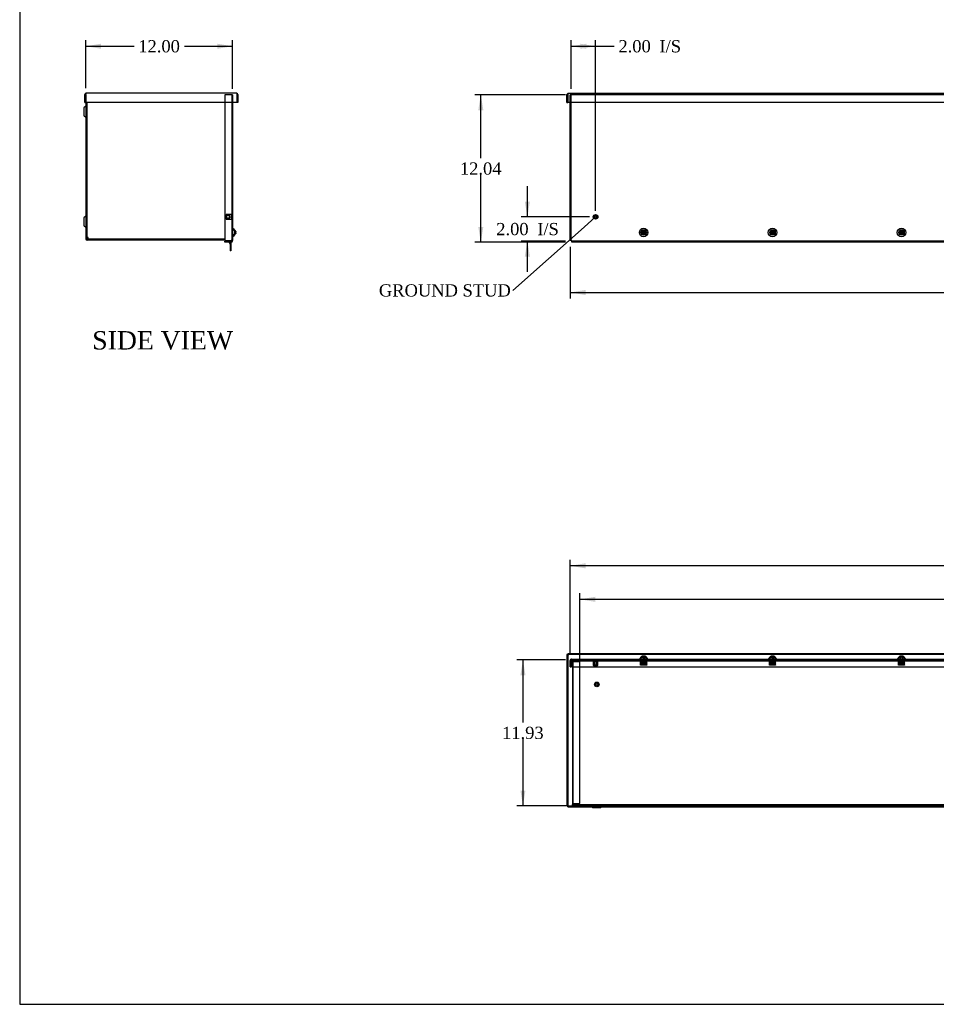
# Model space of a CAD drawing. Header units: inches. Extents: x 1 to 240, y -1 to 159.
# Tile 1 of 12: x 1 to 76, y 0 to 81. Entities that reach past the tile are written whole.
import ezdxf
from ezdxf import colors
from ezdxf.entities.mleader import LeaderData, LeaderLine
from ezdxf.enums import TextEntityAlignment as Align
from ezdxf.lldxf.tags import DXFTag
from ezdxf.math import Vec2, Vec3

# ---------------------------------------------------------------- set-up
doc = ezdxf.new("R2010")
doc.units = ezdxf.units.IN
doc.header["$MEASUREMENT"] = 0
for name, color, linetype in [('COM55240', 7, 'Continuous'), ('COM70472-36', 7, 'Continuous'), ('COM70473-36', 7, 'Continuous'), ('COM70474-5', 7, 'Continuous'), ('COM70985-8', 7, 'Continuous'), ('Default', 7, 'Continuous'), ('NTS16522', 7, 'Continuous'), ('RNG17670', 7, 'Continuous'), ('SCS19475', 7, 'Continuous'), ('STD26152', 7, 'Continuous')]:
    doc.layers.add(name, color=color, linetype=linetype)
doc.styles.add('SEACAD_Times_New_Roman', font='times.ttf')
tags = doc.linetypes.add('HIDDEN2', pattern=[0.1875, 0.125, -0.0625]).pattern_tags.tags
tags[6:7] = [DXFTag(74, 4), DXFTag(75, 0), DXFTag(340, '0'), DXFTag(46, 0.0), DXFTag(50, 0.0), DXFTag(44, 0.0), DXFTag(45, 0.0)]
tags[4:5] = [DXFTag(74, 4), DXFTag(75, 0), DXFTag(340, '0'), DXFTag(46, 0.0), DXFTag(50, 0.0), DXFTag(44, 0.0), DXFTag(45, 0.0)]
doc.dimstyles.new('HAMMOND_(STH_-_240x160)', dxfattribs={"dimtxt": 1, "dimasz": 1.25, "dimexe": 0.5, "dimexo": 0.5, "dimgap": 0.25, "dimtad": 0, "dimtih": 1, "dimtoh": 1, "dimzin": 0, "dimdsep": 46, "dimtxsty": 'SEACAD_Times_New_Roman', "dimblk1": '_SE_FILLED', "dimblk2": '_SE_FILLED', "dimsah": 1, "dimcen": 0.5, "dimadec": 0, "dimazin": 0, "dimtfac": 0.8, "dimtofl": 0, "dimtmove": 1, "dimatfit": 3, "dimfxl": 1, "dimtolj": 1, "dimtzin": 0, "dimarcsym": 0})

# ---------------------------------------------------------------- blocks, each defined once
blk = doc.blocks.new('_SE_FILLED')
at = {"color": 0}
blk.add_line((0, 0), (-1, 0), dxfattribs=at)
blk.add_solid([(0, 0), (-1, -0.1665), (-1, 0.1665), (0, 0)], dxfattribs=at)
blk = doc.blocks.new('SE2')
at = {"layer": 'COM70473-36', "color": 7, "linetype": 'HIDDEN2'}
for p, q in [((45.967, 74.139), (45.967, 74.757)), ((46.075, 74.757), (45.967, 74.757)), ((46.039, 62.842), (46.039, 74.757)), ((142.203, 74.757), (46.075, 74.757)), ((92.014, 62.789), (46.092, 62.789))]:
    blk.add_line(p, q, dxfattribs=at)
at = {"layer": 'COM70473-36', "color": 7, "linetype": 'Continuous'}
for p, q in [((45.967, 62.842), (45.967, 74.139)), ((46.075, 62.842), (45.967, 62.842)), ((46.092, 62.842), (46.075, 62.842)), ((46.092, 62.825), (46.092, 62.842)), ((46.092, 62.717), (46.092, 62.825)), ((92.014, 62.717), (46.092, 62.717))]:
    blk.add_line(p, q, dxfattribs=at)
for centre, radius in [((51.967, 63.514), 0.351), ((51.967, 63.514), 0.224), ((62.51, 63.514), 0.351), ((62.51, 63.514), 0.224), ((73.053, 63.514), 0.351), ((73.053, 63.514), 0.224)]:
    blk.add_circle(centre, radius, dxfattribs=at)
at = {"layer": 'COM70473-36', "color": 7, "linetype": 'HIDDEN2'}
for centre in [(51.967, 63.514), (62.51, 63.514), (73.053, 63.514)]:
    blk.add_circle(centre, 0.129, dxfattribs=at)
at = {"layer": 'COM70985-8', "color": 7, "linetype": 'Continuous'}
for p, q in [((45.809, 74.889), (142.468, 74.889)), ((45.701, 74.139), (45.701, 74.781)), ((45.701, 74.781), (45.773, 74.781)), ((45.701, 74.139), (45.773, 74.139)), ((45.773, 74.139), (45.773, 74.781)), ((45.774, 74.781), (45.774, 74.139)), ((142.504, 74.139), (45.774, 74.139))]:
    blk.add_line(p, q, dxfattribs=at)
for radius, start in [(0.108, 90), (0.036, 155.97754)]:
    blk.add_arc((45.809, 74.781), radius, start, 180, dxfattribs=at)
blk.add_open_spline([(45.774, 74.781), (45.777, 74.795), (45.78, 74.809), (45.786, 74.835), (45.789, 74.847), (45.794, 74.867), (45.797, 74.875), (45.803, 74.886), (45.806, 74.889), (45.809, 74.889)], degree=3, knots=[0, 0, 0, 0, 0.25, 0.25, 0.5, 0.5, 0.75, 0.75, 1, 1, 1, 1], dxfattribs=at)
at = {"layer": 'SCS19475', "color": 7, "linetype": 'Continuous'}
for p, q in [((51.982, 63.601), (51.952, 63.601)), ((51.952, 63.601), (51.952, 63.575)), ((51.982, 63.575), (51.982, 63.601)), ((62.525, 63.601), (62.495, 63.601)), ((62.495, 63.601), (62.495, 63.575)), ((62.525, 63.575), (62.525, 63.601)), ((73.068, 63.601), (73.038, 63.601)), ((73.038, 63.601), (73.038, 63.575)), ((73.068, 63.575), (73.068, 63.601)), ((51.91, 63.541), (51.809, 63.541)), ((51.809, 63.486), (51.91, 63.486)), ((51.952, 63.541), (51.91, 63.541)), ((51.91, 63.486), (51.952, 63.486)), ((51.952, 63.575), (51.952, 63.541)), ((51.952, 63.486), (51.952, 63.453)), ((51.952, 63.453), (51.952, 63.426)), ((51.952, 63.426), (51.982, 63.426)), ((51.982, 63.541), (51.982, 63.575)), ((52.024, 63.541), (51.982, 63.541)), ((51.982, 63.486), (52.024, 63.486)), ((51.982, 63.453), (51.982, 63.486)), ((51.982, 63.426), (51.982, 63.453)), ((52.125, 63.541), (52.024, 63.541)), ((52.024, 63.486), (52.125, 63.486)), ((62.453, 63.541), (62.352, 63.541)), ((62.352, 63.486), (62.453, 63.486)), ((62.495, 63.541), (62.453, 63.541)), ((62.453, 63.486), (62.495, 63.486)), ((62.495, 63.575), (62.495, 63.541)), ((62.495, 63.486), (62.495, 63.453)), ((62.495, 63.453), (62.495, 63.426)), ((62.495, 63.426), (62.525, 63.426)), ((62.525, 63.541), (62.525, 63.575)), ((62.567, 63.541), (62.525, 63.541)), ((62.525, 63.486), (62.567, 63.486)), ((62.525, 63.453), (62.525, 63.486)), ((62.525, 63.426), (62.525, 63.453)), ((62.668, 63.541), (62.567, 63.541)), ((62.567, 63.486), (62.668, 63.486)), ((72.996, 63.541), (72.895, 63.541)), ((72.895, 63.486), (72.996, 63.486)), ((73.038, 63.541), (72.996, 63.541)), ((72.996, 63.486), (73.038, 63.486)), ((73.038, 63.575), (73.038, 63.541)), ((73.038, 63.486), (73.038, 63.453)), ((73.038, 63.453), (73.038, 63.426)), ((73.038, 63.426), (73.068, 63.426)), ((73.068, 63.541), (73.068, 63.575)), ((73.11, 63.541), (73.068, 63.541)), ((73.068, 63.486), (73.11, 63.486)), ((73.068, 63.453), (73.068, 63.486)), ((73.068, 63.426), (73.068, 63.453)), ((73.211, 63.541), (73.11, 63.541)), ((73.11, 63.486), (73.211, 63.486))]:
    blk.add_line(p, q, dxfattribs=at)
for centre in [(51.967, 63.514), (62.51, 63.514), (73.053, 63.514)]:
    blk.add_circle(centre, 0.179, dxfattribs=at)
for centre, radius, start, end in [((51.967, 63.514), 0.161, 170.13595, 189.86405), ((51.967, 63.514), 0.0631, 103.74814, 154.17017), ((51.967, 63.514), 0.0631, 205.82983, 256.25186), ((51.967, 63.514), 0.0631, 25.82983, 76.25186), ((51.967, 63.514), 0.0631, 283.74814, 334.17017), ((51.967, 63.514), 0.161, 350.13595, 9.86405), ((62.51, 63.514), 0.161, 170.13595, 189.86405), ((62.51, 63.514), 0.0631, 103.74814, 154.17017), ((62.51, 63.514), 0.0631, 205.82983, 256.25186), ((62.51, 63.514), 0.0631, 25.82983, 76.25186), ((62.51, 63.514), 0.0631, 283.74814, 334.17017), ((62.51, 63.514), 0.161, 350.13595, 9.86405), ((73.053, 63.514), 0.161, 170.13595, 189.86405), ((73.053, 63.514), 0.0631, 103.74814, 154.17017), ((73.053, 63.514), 0.0631, 205.82983, 256.25186), ((73.053, 63.514), 0.0631, 25.82983, 76.25186), ((73.053, 63.514), 0.0631, 283.74814, 334.17017), ((73.053, 63.514), 0.161, 350.13595, 9.86405)]:
    blk.add_arc(centre, radius, start, end, dxfattribs=at)
at = {"layer": 'STD26152', "color": 7, "linetype": 'HIDDEN2'}
for radius in [0.188, 0.168, 0.095, 0.0781]:
    blk.add_circle((48.039, 64.789), radius, dxfattribs=at)
blk = doc.blocks.new('SE4')
at = {"layer": 'COM55240', "color": 7, "linetype": 'Continuous'}
for p, q in [((18.163, 62.842), (18.163, 62.789)), ((18.22, 62.842), (18.22, 62.789)), ((18.086, 62.717), (18.075, 62.712)), ((18.075, 62.712), (18.16, 62.53)), ((18.136, 62.717), (18.163, 62.659)), ((18.163, 62.717), (18.163, 62.081)), ((18.22, 62.081), (18.163, 62.081)), ((18.163, 62.081), (18.163, 62.018)), ((18.22, 62.018), (18.163, 62.018)), ((18.22, 62.717), (18.22, 62.081)), ((18.22, 62.081), (18.22, 62.018))]:
    blk.add_line(p, q, dxfattribs=at)
blk.add_arc((18.134, 62.518), 0.029, 0, 25, dxfattribs=at)
at = {"layer": 'COM70472-36', "color": 7, "linetype": 'Continuous'}
for p, q in [((6.364, 74.79), (6.364, 74.781)), ((6.364, 74.139), (6.364, 62.997)), ((6.436, 74.139), (6.436, 62.997)), ((6.208, 73.658), (6.208, 73.12)), ((6.355, 73.847), (6.238, 73.73)), ((6.238, 73.048), (6.355, 72.93)), ((6.208, 64.658), (6.208, 64.12)), ((6.355, 64.847), (6.238, 64.73)), ((6.238, 64.048), (6.355, 63.93)), ((17.739, 62.961), (6.472, 62.961)), ((17.739, 62.889), (6.472, 62.889))]:
    blk.add_line(p, q, dxfattribs=at)
for centre, radius, start, end in [((6.31, 73.658), 0.102, 135, 180), ((6.334, 73.869), 0.03, 315, 0), ((6.31, 73.12), 0.102, 180, 225), ((6.334, 72.909), 0.03, 0, 45), ((6.31, 64.658), 0.102, 135, 180), ((6.334, 64.869), 0.03, 315, 0), ((6.31, 64.12), 0.102, 180, 225), ((6.334, 63.909), 0.03, 0, 45), ((6.472, 62.997), 0.108, 180, 270), ((6.472, 62.997), 0.036, 180, 270)]:
    blk.add_arc(centre, radius, start, end, dxfattribs=at)
at = {"layer": 'COM70473-36', "color": 7, "linetype": 'HIDDEN2'}
for p, q in [((18.256, 74.757), (17.739, 74.757)), ((17.739, 74.757), (17.739, 74.139)), ((18.364, 74.757), (18.256, 74.757)), ((18.292, 74.757), (18.292, 62.842)), ((18.364, 74.757), (18.364, 74.139)), ((18.51, 63.642), (18.317, 63.81)), ((18.317, 63.217), (18.51, 63.385)), ((18.006, 62.789), (18.006, 62.717)), ((18.256, 62.789), (18.256, 62.717))]:
    blk.add_line(p, q, dxfattribs=at)
at = {"layer": 'COM70473-36', "color": 7, "linetype": 'Continuous'}
for p, q in [((17.739, 74.139), (17.739, 62.842)), ((18.364, 74.139), (18.364, 62.842)), ((18.51, 63.738), (18.364, 63.865)), ((18.51, 63.738), (18.51, 63.29)), ((17.739, 62.842), (18.256, 62.842)), ((18.364, 62.842), (18.256, 62.842)), ((18.292, 62.825), (18.292, 62.842)), ((18.364, 63.163), (18.51, 63.29)), ((18.364, 62.825), (18.364, 62.842)), ((18.256, 62.789), (17.739, 62.789)), ((17.739, 62.717), (17.739, 62.789)), ((18.256, 62.717), (17.739, 62.717))]:
    blk.add_line(p, q, dxfattribs=at)
at = {"layer": 'COM70473-36', "color": 7, "linetype": 'HIDDEN2'}
for centre, start, end in [((18.364, 63.865), 180, 229), ((18.364, 63.163), 131, 180)]:
    blk.add_arc(centre, 0.072, start, end, dxfattribs=at)
at = {"layer": 'COM70473-36', "color": 7, "linetype": 'Continuous'}
for radius in [0.108, 0.036]:
    blk.add_arc((18.256, 62.825), radius, 270, 0, dxfattribs=at)
at = {"layer": 'COM70474-5', "color": 7, "linetype": 'Continuous'}
for p, q in [((6.544, 63.086), (6.436, 63.086)), ((6.561, 63.086), (6.544, 63.086)), ((6.561, 63.069), (6.561, 63.086)), ((6.561, 62.961), (6.561, 63.069))]:
    blk.add_line(p, q, dxfattribs=at)
at = {"layer": 'COM70985-8', "color": 7, "linetype": 'Continuous'}
for p, q in [((18.694, 74.889), (6.4, 74.889)), ((6.292, 74.139), (6.292, 74.781)), ((6.292, 74.781), (6.364, 74.781)), ((6.292, 74.139), (6.364, 74.139)), ((6.364, 74.781), (6.364, 74.139)), ((6.364, 74.139), (6.364, 74.781)), ((18.73, 74.139), (6.364, 74.139)), ((18.802, 74.781), (18.73, 74.781)), ((18.73, 74.781), (18.73, 74.139)), ((18.73, 74.139), (18.73, 74.781)), ((18.802, 74.139), (18.73, 74.139)), ((18.802, 74.781), (18.802, 74.139))]:
    blk.add_line(p, q, dxfattribs=at)
for centre, radius, start, end in [((6.4, 74.781), 0.108, 90, 180), ((18.694, 74.781), 0.108, 0, 90), ((6.4, 74.781), 0.036, 155.97754, 180), ((18.694, 74.781), 0.036, 0, 24.02246)]:
    blk.add_arc(centre, radius, start, end, dxfattribs=at)
for points in [[(6.364, 74.781), (6.367, 74.795), (6.37, 74.809), (6.376, 74.835), (6.379, 74.847), (6.385, 74.867), (6.388, 74.875), (6.394, 74.886), (6.397, 74.889), (6.4, 74.889)], [(18.694, 74.889), (18.697, 74.889), (18.7, 74.886), (18.706, 74.875), (18.709, 74.867), (18.715, 74.847), (18.718, 74.835), (18.724, 74.809), (18.727, 74.795), (18.73, 74.781)]]:
    blk.add_open_spline(points, degree=3, knots=[0, 0, 0, 0, 0.25, 0.25, 0.5, 0.5, 0.75, 0.75, 1, 1, 1, 1], dxfattribs=at)
at = {"layer": 'SCS19475', "color": 7, "linetype": 'Continuous'}
for p, q in [((18.633, 63.601), (18.633, 63.601)), ((18.577, 63.486), (18.577, 63.541)), ((18.637, 63.541), (18.577, 63.541)), ((18.577, 63.486), (18.637, 63.486)), ((18.633, 63.426), (18.633, 63.426)), ((18.637, 63.575), (18.637, 63.541)), ((18.637, 63.486), (18.637, 63.453))]:
    blk.add_line(p, q, dxfattribs=at)
for centre, start, end in [((18.513, 63.567), 15.79255, 91.31469), ((18.513, 63.46), 268.68531, 344.21495)]:
    blk.add_arc(centre, 0.125, start, end, dxfattribs=at)
for points in [[(18.633, 63.601), (18.634, 63.597), (18.635, 63.593), (18.636, 63.584), (18.637, 63.58), (18.637, 63.575)], [(18.637, 63.453), (18.637, 63.448), (18.636, 63.444), (18.635, 63.435), (18.634, 63.431), (18.633, 63.426)]]:
    blk.add_open_spline(points, degree=3, knots=[0, 0, 0, 0, 0.5, 0.5, 1, 1, 1, 1], dxfattribs=at)
at = {"layer": 'STD26152', "color": 7, "linetype": 'HIDDEN2'}
for p, q in [((17.852, 64.976), (17.832, 64.956)), ((17.832, 64.956), (17.832, 64.621)), ((17.832, 64.884), (18.152, 64.884)), ((18.152, 64.867), (17.832, 64.867)), ((17.832, 64.711), (18.152, 64.711)), ((17.832, 64.694), (18.152, 64.694)), ((17.832, 64.621), (17.852, 64.601)), ((17.852, 64.601), (17.852, 64.976)), ((18.272, 64.976), (17.852, 64.976)), ((17.852, 64.601), (18.272, 64.601)), ((18.152, 64.884), (18.152, 64.867)), ((18.152, 64.711), (18.152, 64.867)), ((18.199, 64.789), (18.152, 64.867)), ((18.152, 64.711), (18.199, 64.789)), ((18.152, 64.694), (18.152, 64.711)), ((18.272, 64.976), (18.272, 64.601)), ((18.292, 64.956), (18.272, 64.976)), ((18.272, 64.601), (18.292, 64.621))]:
    blk.add_line(p, q, dxfattribs=at)
blk = doc.blocks.new('SE6')
at = {"layer": 'COM70472-36', "color": 7, "linetype": 'HIDDEN2'}
for p, q in [((46.139, 28.56), (46.139, 28.007)), ((46.734, 28.452), (46.734, 28.56)), ((46.734, 28.452), (46.764, 28.452)), ((46.764, 28.452), (46.764, 28.56)), ((46.764, 28.488), (91.139, 28.488)), ((51.852, 28.56), (51.852, 28.488)), ((52.082, 28.488), (52.082, 28.56)), ((62.395, 28.56), (62.395, 28.488)), ((62.625, 28.488), (62.625, 28.56)), ((72.938, 28.56), (72.938, 28.488)), ((73.168, 28.488), (73.168, 28.56)), ((142.139, 16.704), (46.139, 16.704)), ((47.731, 16.674), (47.849, 16.557)), ((48.408, 16.548), (47.87, 16.548)), ((48.014, 16.548), (48.014, 16.476)), ((48.264, 16.476), (48.264, 16.548)), ((48.429, 16.557), (48.547, 16.674))]:
    blk.add_line(p, q, dxfattribs=at)
at = {"layer": 'COM70472-36', "color": 7, "linetype": 'Continuous'}
for p, q in [((46.139, 28.007), (46.139, 16.74)), ((46.139, 16.632), (46.139, 16.74)), ((142.139, 16.632), (46.139, 16.632)), ((47.68, 16.623), (47.798, 16.506)), ((48.408, 16.476), (47.87, 16.476)), ((48.48, 16.506), (48.597, 16.623))]:
    blk.add_line(p, q, dxfattribs=at)
at = {"layer": 'COM70472-36', "color": 7, "linetype": 'HIDDEN2'}
for centre, radius, start, end in [((47.659, 16.602), 0.102, 45, 90), ((47.87, 16.578), 0.03, 225, 270), ((48.408, 16.578), 0.03, 270, 315), ((48.619, 16.602), 0.102, 90, 135)]:
    blk.add_arc(centre, radius, start, end, dxfattribs=at)
at = {"layer": 'COM70472-36', "color": 7, "linetype": 'Continuous'}
for centre, radius, start, end in [((47.659, 16.602), 0.03, 45, 90), ((47.87, 16.578), 0.102, 225, 270), ((48.408, 16.578), 0.102, 270, 315), ((48.619, 16.602), 0.03, 90, 135)]:
    blk.add_arc(centre, radius, start, end, dxfattribs=at)
at = {"layer": 'COM70473-36', "color": 7, "linetype": 'Continuous'}
for p, q in [((45.967, 28.007), (45.967, 28.524)), ((46.039, 28.007), (46.039, 28.524)), ((46.092, 28.632), (46.075, 28.632)), ((46.092, 28.56), (46.075, 28.56)), ((46.092, 28.632), (142.186, 28.632)), ((46.092, 28.524), (46.092, 28.632)), ((46.092, 28.524), (46.092, 28.007)), ((51.743, 28.778), (51.616, 28.632)), ((52.191, 28.778), (51.743, 28.778)), ((52.318, 28.632), (52.191, 28.778)), ((62.286, 28.778), (62.159, 28.632)), ((62.734, 28.778), (62.286, 28.778)), ((62.861, 28.632), (62.734, 28.778)), ((72.829, 28.778), (72.702, 28.632)), ((73.277, 28.778), (72.829, 28.778)), ((73.404, 28.632), (73.277, 28.778)), ((45.967, 28.007), (46.039, 28.007)), ((46.092, 28.007), (142.186, 28.007))]:
    blk.add_line(p, q, dxfattribs=at)
at = {"layer": 'COM70473-36', "color": 7, "linetype": 'HIDDEN2'}
for p, q in [((46.092, 28.56), (142.186, 28.56)), ((51.838, 28.778), (51.67, 28.585)), ((52.263, 28.585), (52.095, 28.778)), ((62.381, 28.778), (62.213, 28.585)), ((62.806, 28.585), (62.638, 28.778)), ((72.924, 28.778), (72.756, 28.585)), ((73.349, 28.585), (73.181, 28.778))]:
    blk.add_line(p, q, dxfattribs=at)
at = {"layer": 'COM70473-36', "color": 7, "linetype": 'Continuous'}
for radius in [0.108, 0.036]:
    blk.add_arc((46.075, 28.524), radius, 90, 180, dxfattribs=at)
at = {"layer": 'COM70473-36', "color": 7, "linetype": 'HIDDEN2'}
for centre, start, end in [((51.616, 28.632), 270, 319), ((52.318, 28.632), 221, 270), ((62.159, 28.632), 270, 319), ((62.861, 28.632), 221, 270), ((72.702, 28.632), 270, 319), ((73.404, 28.632), 221, 270)]:
    blk.add_arc(centre, 0.072, start, end, dxfattribs=at)
at = {"layer": 'COM70474-5', "color": 7, "linetype": 'HIDDEN2'}
for p, q in [((46.139, 28.415), (46.247, 28.415)), ((46.211, 28.432), (46.211, 28.415)), ((46.211, 16.829), (46.211, 28.415)), ((46.247, 28.54), (46.764, 28.54)), ((46.247, 28.468), (46.764, 28.468)), ((46.764, 28.415), (46.247, 28.415)), ((46.764, 16.829), (46.764, 28.415)), ((46.247, 16.829), (46.139, 16.829)), ((46.211, 16.829), (46.211, 16.812)), ((46.247, 16.829), (46.764, 16.829)), ((46.764, 16.776), (46.247, 16.776)), ((46.764, 16.704), (46.764, 16.776))]:
    blk.add_line(p, q, dxfattribs=at)
for centre, radius, start, end in [((46.247, 28.432), 0.108, 90, 180), ((46.247, 28.432), 0.036, 90, 180), ((46.247, 16.812), 0.108, 180, 270), ((46.247, 16.812), 0.036, 180, 270)]:
    blk.add_arc(centre, radius, start, end, dxfattribs=at)
at = {"layer": 'COM70985-8', "color": 7, "linetype": 'Continuous'}
for p, q in [((45.701, 28.998), (45.701, 16.632)), ((45.701, 28.998), (45.773, 28.998)), ((45.773, 28.998), (45.773, 16.632)), ((45.774, 29.07), (45.774, 28.998)), ((142.504, 29.07), (45.774, 29.07)), ((142.504, 28.998), (45.774, 28.998)), ((45.701, 16.632), (45.773, 16.632)), ((45.774, 16.632), (46.139, 16.632)), ((45.774, 16.56), (45.774, 16.632)), ((45.774, 16.56), (47.72, 16.56)), ((47.72, 16.583), (47.72, 16.56)), ((47.72, 16.56), (47.744, 16.56)), ((48.534, 16.56), (48.559, 16.56)), ((48.559, 16.56), (48.559, 16.584)), ((48.559, 16.56), (93.72, 16.56))]:
    blk.add_line(p, q, dxfattribs=at)
at = {"layer": 'COM70985-8', "color": 7, "linetype": 'HIDDEN2'}
for p, q in [((46.576, 16.632), (46.576, 16.56)), ((46.826, 16.56), (46.826, 16.632)), ((47.72, 16.632), (47.72, 16.583)), ((47.744, 16.56), (48.534, 16.56)), ((48.559, 16.584), (48.559, 16.632)), ((53.875, 16.632), (53.875, 16.56)), ((54.125, 16.56), (54.125, 16.632)), ((61.173, 16.632), (61.173, 16.56)), ((61.423, 16.56), (61.423, 16.632)), ((68.471, 16.632), (68.471, 16.56)), ((68.721, 16.56), (68.721, 16.632)), ((75.769, 16.632), (75.769, 16.56))]:
    blk.add_line(p, q, dxfattribs=at)
for points in [[(45.809, 28.962), (45.795, 28.965), (45.781, 28.968), (45.755, 28.974), (45.743, 28.977), (45.723, 28.983), (45.715, 28.986), (45.704, 28.992), (45.701, 28.995), (45.701, 28.998)], [(45.774, 29.07), (45.777, 29.07), (45.78, 29.067), (45.786, 29.056), (45.789, 29.048), (45.794, 29.028), (45.797, 29.016), (45.803, 28.99), (45.806, 28.976), (45.809, 28.962)], [(45.701, 16.632), (45.701, 16.635), (45.704, 16.638), (45.715, 16.644), (45.723, 16.647), (45.743, 16.653), (45.755, 16.656), (45.781, 16.662), (45.795, 16.665), (45.809, 16.668)], [(45.809, 16.668), (45.806, 16.654), (45.803, 16.64), (45.797, 16.614), (45.794, 16.602), (45.789, 16.582), (45.786, 16.574), (45.78, 16.563), (45.777, 16.56), (45.774, 16.56)]]:
    blk.add_open_spline(points, degree=3, knots=[0, 0, 0, 0, 0.25, 0.25, 0.5, 0.5, 0.75, 0.75, 1, 1, 1, 1], dxfattribs=at)
at = {"layer": 'COM70985-8', "color": 7, "linetype": 'Continuous'}
for points in [[(45.809, 28.962), (45.8, 28.968), (45.791, 28.974), (45.777, 28.986), (45.773, 28.992), (45.773, 28.998)], [(45.774, 28.998), (45.78, 28.998), (45.786, 28.994), (45.797, 28.981), (45.803, 28.971), (45.809, 28.962)], [(45.773, 16.632), (45.773, 16.638), (45.777, 16.644), (45.791, 16.656), (45.8, 16.662), (45.809, 16.668)], [(45.809, 16.668), (45.803, 16.659), (45.797, 16.649), (45.786, 16.636), (45.78, 16.632), (45.774, 16.632)]]:
    blk.add_open_spline(points, degree=3, knots=[0, 0, 0, 0, 0.5, 0.5, 1, 1, 1, 1], dxfattribs=at)
at = {"layer": 'NTS16522', "color": 7, "linetype": 'HIDDEN2'}
for p, q in [((51.717, 28.56), (51.717, 28.578)), ((51.717, 28.578), (52.217, 28.578)), ((51.717, 28.544), (51.717, 28.56)), ((51.717, 28.328), (51.717, 28.544)), ((51.717, 28.328), (52.217, 28.328)), ((51.717, 28.296), (51.717, 28.328)), ((52.217, 28.31), (51.717, 28.31)), ((51.717, 28.165), (51.717, 28.296)), ((51.78, 28.56), (51.78, 28.578)), ((51.791, 28.21), (51.809, 28.31)), ((51.791, 28.21), (51.812, 28.185)), ((51.791, 28.21), (51.817, 28.21)), ((51.824, 28.357), (51.809, 28.357)), ((51.809, 28.357), (51.809, 28.347)), ((51.822, 28.347), (51.809, 28.347)), ((51.812, 28.185), (51.817, 28.21)), ((52.122, 28.185), (51.812, 28.185)), ((51.834, 28.31), (51.817, 28.21)), ((51.817, 28.21), (52.117, 28.21)), ((51.824, 28.357), (51.818, 28.328)), ((51.824, 28.56), (51.824, 28.578)), ((51.824, 28.357), (51.831, 28.401)), ((51.824, 28.357), (51.825, 28.357)), ((51.846, 28.357), (51.825, 28.357)), ((51.831, 28.401), (52.103, 28.401)), ((51.846, 28.357), (51.846, 28.401)), ((51.86, 28.578), (51.86, 28.56)), ((51.872, 28.185), (51.872, 28.401)), ((51.889, 28.195), (51.879, 28.185)), ((51.889, 28.401), (51.889, 28.195)), ((52.045, 28.195), (51.889, 28.195)), ((52.045, 28.195), (52.045, 28.401)), ((52.055, 28.185), (52.045, 28.195)), ((52.062, 28.185), (52.062, 28.401)), ((52.074, 28.56), (52.074, 28.578)), ((52.088, 28.401), (52.088, 28.357)), ((52.109, 28.357), (52.088, 28.357)), ((52.117, 28.21), (52.1, 28.31)), ((52.103, 28.401), (52.11, 28.357)), ((52.109, 28.357), (52.11, 28.357)), ((52.11, 28.56), (52.11, 28.578)), ((52.11, 28.357), (52.115, 28.328)), ((52.11, 28.357), (52.125, 28.357)), ((52.112, 28.347), (52.125, 28.347)), ((52.143, 28.21), (52.117, 28.21)), ((52.122, 28.185), (52.117, 28.21)), ((52.122, 28.185), (52.143, 28.21)), ((52.125, 28.347), (52.125, 28.357)), ((52.125, 28.31), (52.143, 28.21)), ((52.154, 28.56), (52.154, 28.578)), ((52.217, 28.56), (52.217, 28.578)), ((52.217, 28.56), (52.217, 28.544)), ((52.217, 28.328), (52.217, 28.544)), ((52.217, 28.328), (52.217, 28.296)), ((52.217, 28.165), (52.217, 28.296)), ((62.26, 28.56), (62.26, 28.578)), ((62.26, 28.578), (62.76, 28.578)), ((62.26, 28.544), (62.26, 28.56)), ((62.26, 28.328), (62.26, 28.544)), ((62.26, 28.328), (62.76, 28.328)), ((62.26, 28.296), (62.26, 28.328)), ((62.76, 28.31), (62.26, 28.31)), ((62.26, 28.165), (62.26, 28.296)), ((62.323, 28.56), (62.323, 28.578)), ((62.334, 28.21), (62.352, 28.31)), ((62.334, 28.21), (62.355, 28.185)), ((62.334, 28.21), (62.36, 28.21)), ((62.367, 28.357), (62.352, 28.357)), ((62.352, 28.357), (62.352, 28.347)), ((62.365, 28.347), (62.352, 28.347)), ((62.355, 28.185), (62.36, 28.21)), ((62.665, 28.185), (62.355, 28.185)), ((62.377, 28.31), (62.36, 28.21)), ((62.36, 28.21), (62.66, 28.21)), ((62.367, 28.357), (62.361, 28.328)), ((62.367, 28.56), (62.367, 28.578)), ((62.367, 28.357), (62.374, 28.401)), ((62.367, 28.357), (62.368, 28.357)), ((62.389, 28.357), (62.368, 28.357)), ((62.374, 28.401), (62.646, 28.401)), ((62.389, 28.357), (62.389, 28.401)), ((62.403, 28.578), (62.403, 28.56)), ((62.415, 28.185), (62.415, 28.401)), ((62.432, 28.195), (62.422, 28.185)), ((62.432, 28.401), (62.432, 28.195)), ((62.588, 28.195), (62.432, 28.195)), ((62.588, 28.195), (62.588, 28.401)), ((62.598, 28.185), (62.588, 28.195)), ((62.605, 28.185), (62.605, 28.401)), ((62.617, 28.56), (62.617, 28.578)), ((62.631, 28.401), (62.631, 28.357)), ((62.652, 28.357), (62.631, 28.357)), ((62.66, 28.21), (62.643, 28.31)), ((62.646, 28.401), (62.653, 28.357)), ((62.652, 28.357), (62.653, 28.357)), ((62.653, 28.56), (62.653, 28.578)), ((62.653, 28.357), (62.658, 28.328)), ((62.653, 28.357), (62.668, 28.357)), ((62.655, 28.347), (62.668, 28.347)), ((62.686, 28.21), (62.66, 28.21)), ((62.665, 28.185), (62.66, 28.21)), ((62.665, 28.185), (62.686, 28.21)), ((62.668, 28.347), (62.668, 28.357)), ((62.668, 28.31), (62.686, 28.21)), ((62.697, 28.56), (62.697, 28.578)), ((62.76, 28.56), (62.76, 28.578)), ((62.76, 28.56), (62.76, 28.544)), ((62.76, 28.328), (62.76, 28.544)), ((62.76, 28.328), (62.76, 28.296)), ((62.76, 28.165), (62.76, 28.296)), ((72.803, 28.56), (72.803, 28.578)), ((72.803, 28.578), (73.303, 28.578)), ((72.803, 28.544), (72.803, 28.56)), ((72.803, 28.328), (72.803, 28.544)), ((72.803, 28.328), (73.303, 28.328)), ((72.803, 28.296), (72.803, 28.328)), ((73.303, 28.31), (72.803, 28.31)), ((72.803, 28.165), (72.803, 28.296)), ((72.866, 28.56), (72.866, 28.578)), ((72.877, 28.21), (72.895, 28.31)), ((72.877, 28.21), (72.898, 28.185)), ((72.877, 28.21), (72.903, 28.21)), ((72.91, 28.357), (72.895, 28.357)), ((72.895, 28.357), (72.895, 28.347)), ((72.908, 28.347), (72.895, 28.347)), ((72.898, 28.185), (72.903, 28.21)), ((73.208, 28.185), (72.898, 28.185)), ((72.92, 28.31), (72.903, 28.21)), ((72.903, 28.21), (73.203, 28.21)), ((72.91, 28.357), (72.904, 28.328)), ((72.91, 28.56), (72.91, 28.578)), ((72.91, 28.357), (72.917, 28.401)), ((72.91, 28.357), (72.911, 28.357)), ((72.932, 28.357), (72.911, 28.357)), ((72.917, 28.401), (73.189, 28.401)), ((72.932, 28.357), (72.932, 28.401)), ((72.946, 28.578), (72.946, 28.56)), ((72.958, 28.185), (72.958, 28.401)), ((72.975, 28.195), (72.965, 28.185)), ((72.975, 28.401), (72.975, 28.195)), ((73.131, 28.195), (72.975, 28.195)), ((73.131, 28.195), (73.131, 28.401)), ((73.141, 28.185), (73.131, 28.195)), ((73.148, 28.185), (73.148, 28.401)), ((73.16, 28.56), (73.16, 28.578)), ((73.174, 28.401), (73.174, 28.357)), ((73.195, 28.357), (73.174, 28.357)), ((73.203, 28.21), (73.186, 28.31)), ((73.189, 28.401), (73.196, 28.357)), ((73.195, 28.357), (73.196, 28.357)), ((73.196, 28.56), (73.196, 28.578)), ((73.196, 28.357), (73.201, 28.328)), ((73.196, 28.357), (73.211, 28.357)), ((73.198, 28.347), (73.211, 28.347)), ((73.229, 28.21), (73.203, 28.21)), ((73.208, 28.185), (73.203, 28.21)), ((73.208, 28.185), (73.229, 28.21)), ((73.211, 28.347), (73.211, 28.357)), ((73.211, 28.31), (73.229, 28.21)), ((73.24, 28.56), (73.24, 28.578)), ((73.303, 28.56), (73.303, 28.578)), ((73.303, 28.56), (73.303, 28.544)), ((73.303, 28.328), (73.303, 28.544)), ((73.303, 28.328), (73.303, 28.296)), ((73.303, 28.165), (73.303, 28.296)), ((51.717, 28.133), (51.717, 28.165)), ((51.717, 28.15), (52.217, 28.15)), ((52.217, 28.133), (51.717, 28.133)), ((51.86, 28.15), (51.86, 28.133)), ((52.074, 28.133), (52.074, 28.15)), ((52.217, 28.165), (52.217, 28.133)), ((62.26, 28.133), (62.26, 28.165)), ((62.26, 28.15), (62.76, 28.15)), ((62.76, 28.133), (62.26, 28.133)), ((62.403, 28.15), (62.403, 28.133)), ((62.617, 28.133), (62.617, 28.15)), ((62.76, 28.165), (62.76, 28.133)), ((72.803, 28.133), (72.803, 28.165)), ((72.803, 28.15), (73.303, 28.15)), ((73.303, 28.133), (72.803, 28.133)), ((72.946, 28.15), (72.946, 28.133)), ((73.16, 28.133), (73.16, 28.15)), ((73.303, 28.165), (73.303, 28.133))]:
    blk.add_line(p, q, dxfattribs=at)
for centre, start_param, end_param in [((51.767, 28.664), 0.820505, 0.946712), ((52.167, 28.664), -0.946712, -0.820505), ((62.31, 28.664), 0.820505, 0.946712), ((62.71, 28.664), -0.946712, -0.820505), ((72.853, 28.664), 0.820505, 0.946712), ((73.253, 28.664), -0.946712, -0.820505)]:
    blk.add_ellipse(centre, major_axis=(0, -0.451), ratio=0.176327, start_param=start_param, end_param=end_param, dxfattribs=at)
at = {"layer": 'RNG17670', "color": 7, "linetype": 'HIDDEN2'}
for p, q in [((52.065, 28.528), (51.796, 28.528)), ((51.796, 28.528), (51.796, 28.496)), ((52.065, 28.496), (51.796, 28.496)), ((51.842, 28.528), (51.842, 28.496)), ((52.065, 28.496), (52.065, 28.528)), ((62.339, 28.528), (62.608, 28.528)), ((62.339, 28.528), (62.339, 28.496)), ((62.339, 28.496), (62.608, 28.496)), ((62.385, 28.528), (62.385, 28.496)), ((62.608, 28.496), (62.608, 28.528)), ((73.151, 28.528), (72.882, 28.528)), ((72.882, 28.528), (72.882, 28.496)), ((73.151, 28.496), (72.882, 28.496)), ((72.928, 28.528), (72.928, 28.496)), ((73.151, 28.496), (73.151, 28.528))]:
    blk.add_line(p, q, dxfattribs=at)
at = {"layer": 'SCS19475', "color": 7, "linetype": 'Continuous'}
for p, q in [((51.809, 28.846), (51.806, 28.846)), ((51.91, 28.906), (51.952, 28.906)), ((51.952, 28.906), (51.952, 28.901)), ((51.982, 28.906), (52.024, 28.906)), ((51.982, 28.901), (51.982, 28.906)), ((52.125, 28.846), (52.127, 28.846)), ((62.352, 28.846), (62.349, 28.846)), ((62.453, 28.906), (62.495, 28.906)), ((62.495, 28.906), (62.495, 28.901)), ((62.525, 28.906), (62.567, 28.906)), ((62.525, 28.901), (62.525, 28.906)), ((62.668, 28.846), (62.67, 28.846)), ((72.895, 28.846), (72.892, 28.846)), ((72.996, 28.906), (73.038, 28.906)), ((73.038, 28.906), (73.038, 28.901)), ((73.068, 28.906), (73.11, 28.906)), ((73.068, 28.901), (73.068, 28.906)), ((73.211, 28.846), (73.213, 28.846))]:
    blk.add_line(p, q, dxfattribs=at)
at = {"layer": 'SCS19475', "color": 7, "linetype": 'HIDDEN2'}
for p, q in [((51.809, 28.846), (51.952, 28.846)), ((52.062, 28.458), (51.872, 28.458)), ((51.872, 28.458), (51.872, 28.163)), ((51.891, 28.458), (51.891, 28.143)), ((51.893, 28.778), (51.893, 28.458)), ((51.952, 28.846), (51.952, 28.901)), ((51.952, 28.846), (51.982, 28.846)), ((51.982, 28.846), (51.982, 28.901)), ((51.982, 28.846), (52.125, 28.846)), ((52.041, 28.458), (52.041, 28.778)), ((52.043, 28.458), (52.043, 28.143)), ((52.062, 28.163), (52.062, 28.458)), ((62.352, 28.846), (62.495, 28.846)), ((62.605, 28.458), (62.415, 28.458)), ((62.415, 28.458), (62.415, 28.163)), ((62.434, 28.458), (62.434, 28.143)), ((62.436, 28.778), (62.436, 28.458)), ((62.495, 28.846), (62.495, 28.901)), ((62.495, 28.846), (62.525, 28.846)), ((62.525, 28.846), (62.525, 28.901)), ((62.525, 28.846), (62.668, 28.846)), ((62.584, 28.458), (62.584, 28.778)), ((62.586, 28.458), (62.586, 28.143)), ((62.605, 28.163), (62.605, 28.458)), ((72.895, 28.846), (73.038, 28.846)), ((73.148, 28.458), (72.958, 28.458)), ((72.958, 28.458), (72.958, 28.163)), ((72.977, 28.458), (72.977, 28.143)), ((72.979, 28.778), (72.979, 28.458)), ((73.038, 28.846), (73.038, 28.901)), ((73.038, 28.846), (73.068, 28.846)), ((73.068, 28.846), (73.068, 28.901)), ((73.068, 28.846), (73.211, 28.846)), ((73.127, 28.458), (73.127, 28.778)), ((73.129, 28.458), (73.129, 28.143)), ((73.148, 28.163), (73.148, 28.458)), ((52.062, 28.163), (51.872, 28.163)), ((51.872, 28.163), (51.901, 28.133)), ((52.032, 28.133), (51.901, 28.133)), ((52.032, 28.133), (52.062, 28.163)), ((62.605, 28.163), (62.415, 28.163)), ((62.415, 28.163), (62.444, 28.133)), ((62.575, 28.133), (62.444, 28.133)), ((62.575, 28.133), (62.605, 28.163)), ((73.148, 28.163), (72.958, 28.163)), ((72.958, 28.163), (72.987, 28.133)), ((73.118, 28.133), (72.987, 28.133)), ((73.118, 28.133), (73.148, 28.163))]:
    blk.add_line(p, q, dxfattribs=at)
at = {"layer": 'SCS19475', "color": 7, "linetype": 'Continuous'}
for centre, start, end in [((51.913, 28.781), 148.86499, 181.31469), ((52.02, 28.781), 358.68531, 31.13501), ((62.456, 28.781), 148.86499, 181.31469), ((62.563, 28.781), 358.68531, 31.13501), ((72.999, 28.781), 148.86499, 181.31469), ((73.106, 28.781), 358.68531, 31.13501)]:
    blk.add_arc(centre, 0.125, start, end, dxfattribs=at)
for points, knots in [([(51.809, 28.846), (51.814, 28.854), (51.82, 28.862), (51.835, 28.877), (51.843, 28.883), (51.861, 28.893), (51.87, 28.897), (51.89, 28.903), (51.9, 28.905), (51.91, 28.906)], [0, 0, 0, 0, 0.25, 0.25, 0.5, 0.5, 0.75, 0.75, 1, 1, 1, 1]), ([(51.952, 28.901), (51.957, 28.901), (51.962, 28.901), (51.972, 28.901), (51.977, 28.901), (51.982, 28.901)], [0, 0, 0, 0, 0.5, 0.5, 1, 1, 1, 1]), ([(52.024, 28.906), (52.034, 28.905), (52.044, 28.903), (52.064, 28.897), (52.073, 28.893), (52.091, 28.883), (52.099, 28.877), (52.11, 28.866), (52.113, 28.862), (52.119, 28.854), (52.122, 28.85), (52.125, 28.846)], [0, 0, 0, 0, 0.25, 0.25, 0.5, 0.5, 0.75, 0.75, 0.875, 0.875, 1, 1, 1, 1]), ([(62.352, 28.846), (62.357, 28.854), (62.363, 28.862), (62.378, 28.877), (62.386, 28.883), (62.404, 28.893), (62.413, 28.897), (62.433, 28.903), (62.443, 28.905), (62.453, 28.906)], [0, 0, 0, 0, 0.25, 0.25, 0.5, 0.5, 0.75, 0.75, 1, 1, 1, 1]), ([(62.495, 28.901), (62.5, 28.901), (62.505, 28.901), (62.515, 28.901), (62.52, 28.901), (62.525, 28.901)], [0, 0, 0, 0, 0.5, 0.5, 1, 1, 1, 1]), ([(62.567, 28.906), (62.577, 28.905), (62.587, 28.903), (62.607, 28.897), (62.616, 28.893), (62.634, 28.883), (62.642, 28.877), (62.653, 28.866), (62.656, 28.862), (62.662, 28.854), (62.665, 28.85), (62.668, 28.846)], [0, 0, 0, 0, 0.25, 0.25, 0.5, 0.5, 0.75, 0.75, 0.875, 0.875, 1, 1, 1, 1]), ([(72.895, 28.846), (72.9, 28.854), (72.906, 28.862), (72.921, 28.877), (72.929, 28.883), (72.947, 28.893), (72.956, 28.897), (72.976, 28.903), (72.986, 28.905), (72.996, 28.906)], [0, 0, 0, 0, 0.25, 0.25, 0.5, 0.5, 0.75, 0.75, 1, 1, 1, 1]), ([(73.038, 28.901), (73.043, 28.901), (73.048, 28.901), (73.058, 28.901), (73.063, 28.901), (73.068, 28.901)], [0, 0, 0, 0, 0.5, 0.5, 1, 1, 1, 1]), ([(73.11, 28.906), (73.12, 28.905), (73.13, 28.903), (73.15, 28.897), (73.159, 28.893), (73.177, 28.883), (73.185, 28.877), (73.196, 28.866), (73.199, 28.862), (73.205, 28.854), (73.208, 28.85), (73.211, 28.846)], [0, 0, 0, 0, 0.25, 0.25, 0.5, 0.5, 0.75, 0.75, 0.875, 0.875, 1, 1, 1, 1])]:
    blk.add_open_spline(points, degree=3, knots=knots, dxfattribs=at)
at = {"layer": 'STD26152', "color": 7, "linetype": 'HIDDEN2'}
for p, q in [((47.871, 28.56), (47.851, 28.54)), ((47.851, 28.54), (48.226, 28.54)), ((47.851, 28.54), (47.851, 28.12)), ((47.944, 28.42), (47.961, 28.42)), ((47.944, 28.1), (47.944, 28.42)), ((48.039, 28.467), (47.961, 28.42)), ((48.117, 28.42), (47.961, 28.42)), ((47.961, 28.42), (47.961, 28.1)), ((48.117, 28.42), (48.039, 28.467)), ((48.117, 28.1), (48.117, 28.42)), ((48.134, 28.42), (48.117, 28.42)), ((48.134, 28.1), (48.134, 28.42)), ((48.226, 28.54), (48.206, 28.56)), ((48.226, 28.12), (48.226, 28.54)), ((48.226, 28.12), (47.851, 28.12)), ((47.851, 28.12), (47.871, 28.1)), ((47.871, 28.1), (48.206, 28.1)), ((48.206, 28.1), (48.226, 28.12))]:
    blk.add_line(p, q, dxfattribs=at)
for radius in [0.188, 0.168, 0.095, 0.0781]:
    blk.add_circle((48.139, 26.56), radius, dxfattribs=at)
blk = doc.blocks.new('DMBLK5739')
at = {"layer": 'Default', "linetype": 'Continuous'}
for points in [[(47.289, 78.944), (46.039, 78.736), (47.289, 78.528)], [(46.789, 78.944), (46.789, 78.528), (48.039, 78.736)]]:
    blk.add_hatch(color=7, dxfattribs=at).paths.add_polyline_path(points)
at = {"layer": 'Default', "color": 7, "linetype": 'Continuous'}
for p, q in [((46.039, 75.257), (46.039, 79.236)), ((48.039, 65.289), (48.039, 79.236)), ((46.039, 78.736), (49.059, 78.736)), ((49.059, 78.736), (49.559, 78.736))]:
    blk.add_line(p, q, dxfattribs=at)
at = {"layer": 'Default', "color": 7, "linetype": 'Continuous', "style": 'SEACAD_Times_New_Roman'}
for s, p in [('2.00', (49.909, 79.236)), ('I/S', (53.263, 79.236))]:
    blk.add_text(s, height=1, dxfattribs=at).set_placement(p, align=Align.TOP_LEFT)
blk = doc.blocks.new('DMBLK5740')
at = {"layer": 'Default', "linetype": 'Continuous'}
for points in [[(42.254, 66.039), (42.462, 64.789), (42.67, 66.039)], [(42.254, 61.539), (42.67, 61.539), (42.462, 62.789)]]:
    blk.add_hatch(color=7, dxfattribs=at).paths.add_polyline_path(points)
at = {"layer": 'Default', "color": 7, "linetype": 'Continuous'}
for p, q in [((42.462, 64.789), (42.462, 67.289)), ((47.539, 64.789), (41.962, 64.789)), ((45.592, 62.789), (41.962, 62.789)), ((42.462, 60.289), (42.462, 62.789))]:
    blk.add_line(p, q, dxfattribs=at)
at = {"layer": 'Default', "color": 7, "linetype": 'Continuous', "style": 'SEACAD_Times_New_Roman'}
for s, p in [('2.00', (39.92, 64.289)), ('I/S', (43.274, 64.289))]:
    blk.add_text(s, height=1, dxfattribs=at).set_placement(p, align=Align.TOP_LEFT)
blk = doc.blocks.new('DMBLK5741')
at = {"layer": 'Default', "linetype": 'Continuous'}
for points in [[(47.217, 58.395), (47.217, 58.812), (45.967, 58.603)], [(141.061, 58.395), (142.311, 58.603), (141.061, 58.812)]]:
    blk.add_hatch(color=7, dxfattribs=at).paths.add_polyline_path(points)
at = {"layer": 'Default', "color": 7, "linetype": 'Continuous'}
for p, q in [((45.967, 62.342), (45.967, 58.103)), ((142.311, 62.342), (142.311, 58.103)), ((45.967, 58.603), (92.083, 58.603)), ((96.195, 58.603), (142.311, 58.603))]:
    blk.add_line(p, q, dxfattribs=at)
at = {"layer": 'Default', "color": 7, "linetype": 'Continuous', "style": 'SEACAD_Times_New_Roman'}
blk.add_text('96.34', height=1, dxfattribs=at).set_placement((92.433, 59.103), align=Align.TOP_LEFT)
blk = doc.blocks.new('DMBLK5742')
at = {"layer": 'Default', "linetype": 'Continuous'}
for points in [[(38.449, 73.507), (38.865, 73.507), (38.657, 74.757)], [(38.449, 63.967), (38.657, 62.717), (38.865, 63.967)]]:
    blk.add_hatch(color=7, dxfattribs=at).paths.add_polyline_path(points)
at = {"layer": 'Default', "color": 7, "linetype": 'Continuous'}
for p, q in [((45.575, 74.757), (38.157, 74.757)), ((38.657, 69.587), (38.657, 74.757)), ((38.657, 62.717), (38.657, 68.237)), ((45.592, 62.717), (38.157, 62.717))]:
    blk.add_line(p, q, dxfattribs=at)
at = {"layer": 'Default', "color": 7, "linetype": 'Continuous', "style": 'SEACAD_Times_New_Roman'}
blk.add_text('12.04', height=1, dxfattribs=at).set_placement((36.951, 69.237), align=Align.TOP_LEFT)
blk = doc.blocks.new('DMBLK5743')
at = {"layer": 'Default', "linetype": 'Continuous'}
for points in [[(7.614, 78.944), (6.364, 78.736), (7.614, 78.528)], [(17.114, 78.944), (17.114, 78.528), (18.364, 78.736)]]:
    blk.add_hatch(color=7, dxfattribs=at).paths.add_polyline_path(points)
at = {"layer": 'Default', "color": 7, "linetype": 'Continuous'}
for p, q in [((6.364, 75.317), (6.364, 79.236)), ((18.364, 75.257), (18.364, 79.236)), ((6.364, 78.736), (10.308, 78.736)), ((14.42, 78.736), (18.364, 78.736))]:
    blk.add_line(p, q, dxfattribs=at)
at = {"layer": 'Default', "color": 7, "linetype": 'Continuous', "style": 'SEACAD_Times_New_Roman'}
blk.add_text('12.00', height=1, dxfattribs=at).set_placement((10.658, 79.236), align=Align.TOP_LEFT)
blk = doc.blocks.new('DMBLK5745')
at = {"layer": 'Default', "linetype": 'Continuous'}
for points in [[(41.893, 27.31), (42.309, 27.31), (42.101, 28.56)], [(41.893, 17.882), (42.101, 16.632), (42.309, 17.882)]]:
    blk.add_hatch(color=7, dxfattribs=at).paths.add_polyline_path(points)
at = {"layer": 'Default', "color": 7, "linetype": 'Continuous'}
for p, q in [((45.592, 28.56), (41.601, 28.56)), ((42.101, 28.56), (42.101, 23.446)), ((42.101, 22.096), (42.101, 16.632)), ((45.639, 16.632), (41.601, 16.632))]:
    blk.add_line(p, q, dxfattribs=at)
at = {"layer": 'Default', "color": 7, "linetype": 'Continuous', "style": 'SEACAD_Times_New_Roman'}
blk.add_text('11.93', height=1, dxfattribs=at).set_placement((40.395, 23.096), align=Align.TOP_LEFT)
blk = doc.blocks.new('DMBLK5752')
at = {"layer": 'Default', "linetype": 'Continuous'}
for points in [[(48.014, 33.723), (46.764, 33.514), (48.014, 33.306)], [(140.264, 33.723), (140.264, 33.306), (141.514, 33.514)]]:
    blk.add_hatch(color=7, dxfattribs=at).paths.add_polyline_path(points)
at = {"layer": 'Default', "color": 7, "linetype": 'Continuous'}
for p, q in [((46.764, 23.122), (46.764, 34.014)), ((141.514, 28.935), (141.514, 34.014)), ((46.764, 33.514), (90.542, 33.514)), ((97.735, 33.514), (141.514, 33.514))]:
    blk.add_line(p, q, dxfattribs=at)
at = {"layer": 'Default', "color": 7, "linetype": 'Continuous', "style": 'SEACAD_Times_New_Roman'}
for s, p in [('94.75', (92.433, 34.014)), ('OPENING', (90.892, 32.514))]:
    blk.add_text(s, height=1, dxfattribs=at).set_placement(p, align=Align.TOP_LEFT)
blk = doc.blocks.new('DMBLK5759')
at = {"layer": 'Default', "linetype": 'Continuous'}
for points in [[(47.217, 36.463), (45.967, 36.255), (47.217, 36.046)], [(141.061, 36.463), (141.061, 36.046), (142.311, 36.255)]]:
    blk.add_hatch(color=7, dxfattribs=at).paths.add_polyline_path(points)
at = {"layer": 'Default', "color": 7, "linetype": 'Continuous'}
for p, q in [((45.967, 29.024), (45.967, 36.755)), ((92.083, 36.255), (45.967, 36.255)), ((142.311, 36.255), (96.195, 36.255)), ((142.311, 28.766), (142.311, 36.755))]:
    blk.add_line(p, q, dxfattribs=at)
at = {"layer": 'Default', "color": 7, "linetype": 'Continuous', "style": 'SEACAD_Times_New_Roman'}
blk.add_text('96.34', height=1, dxfattribs=at).set_placement((92.433, 36.755), align=Align.TOP_LEFT)
blk = doc.blocks.new('BORDER')
at = {"layer": 'Default', "color": 7, "linetype": 'Continuous'}
for p, q in [((-41.86, 27.86), (-41.86, 0)), ((-41.86, 0), (0, 0))]:
    blk.add_line(p, q, dxfattribs=at)

msp = doc.modelspace()

# ---------------------------------------------------------------- block references
at = {"layer": 'Default', "color": 7, "xscale": 5.7, "yscale": 5.7, "zscale": 5.7}
msp.add_blockref('BORDER', (239.562, 0.401), dxfattribs=at)
at = {"layer": 'Default'}
for name in ['SE4', 'SE2', 'SE6']:
    msp.add_blockref(name, (0, 0), dxfattribs=at)

# ---------------------------------------------------------------- texts
at = {"layer": 'Default', "color": 7, "linetype": 'Continuous', "style": 'SEACAD_Times_New_Roman'}
msp.add_text('SIDE VIEW', height=1.5, dxfattribs=at).set_placement((6.889, 55.442), align=Align.TOP_LEFT)

# ---------------------------------------------------------------- dimensions: what is measured, and where the dimension line sits
at = {"layer": 'Default', "color": 7, "linetype": 'Continuous'}
for base, p1, p2, angle, text, picture, middle, dimtype in [((6.364, 78.736), (6.364, 74.817), (18.364, 74.757), 359.71352, '\\A1;<>', 'DMBLK5743', (12.364, 78.736), 161), ((38.657, 62.717), (46.092, 62.717), (46.075, 74.757), 90.0809, '\\A1;<>', 'DMBLK5742', (38.657, 68.737), 161), ((42.462, 64.789), (46.092, 62.789), (48.039, 64.789), 90, '\\A1;<> I/S', 'DMBLK5740', (42.462, 63.789), 160), ((45.967, 58.603), (45.967, 62.842), (142.311, 62.842), 0, '\\A1;<>', 'DMBLK5741', (94.139, 58.603), 161), ((42.101, 28.56), (46.092, 28.56), (46.139, 16.632), 270.22576, '\\A1;<>', 'DMBLK5745', (42.101, 22.596), 161)]:
    dim = msp.add_linear_dim(base=base, p1=p1, p2=p2, angle=angle, text=text, dimstyle='HAMMOND_(STH_-_240x160)', override={"dimtmove": 0}, dxfattribs=at)
    dim.commit()
    dim.dimension.update_dxf_attribs({"geometry": picture, "text_midpoint": middle, "dimtype": dimtype})
dim = msp.add_linear_dim(base=(48.039, 78.736), p1=(46.039, 62.842), p2=(48.039, 64.789), text='\\A1;<> I/S', dimstyle='HAMMOND_(STH_-_240x160)', dxfattribs=at)
dim.commit()
dim.dimension.update_dxf_attribs({"geometry": 'DMBLK5739', "text_midpoint": (49.559, 78.736), "dimtype": 160})
for base, p1, p2, text, picture, middle in [((45.967, 36.255), (142.311, 28.266), (45.967, 28.524), '\\A1;<>', 'DMBLK5759', (94.139, 36.255)), ((141.514, 33.514), (46.764, 22.622), (141.514, 28.435), '\\A1;<>\\POPENING', 'DMBLK5752', (94.139, 33.514))]:
    dim = msp.add_linear_dim(base=base, p1=p1, p2=p2, text=text, dimstyle='HAMMOND_(STH_-_240x160)', override={"dimtmove": 0}, dxfattribs=at)
    dim.commit()
    dim.dimension.update_dxf_attribs({"geometry": picture, "text_midpoint": middle, "dimtype": 160})

# ---------------------------------------------------------------- leaders
ml = msp.add_multileader_mtext('Standard', dxfattribs=at)
ml.set_content('{\\pxsm0.9;\\fTimes New Roman|b0||i0||c0|p34;\\W1.;GROUND STUD\\P}', color=7)
ml.set_leader_properties()
ml.set_arrow_properties(name='_SE_FILLED')
ml.build(insert=Vec2(0, 0))
ml.multileader.update_dxf_attribs({"dogleg_length": 0, "arrow_head_size": 1.25})
ctx = ml.context
ctx.base_point, ctx.char_height, ctx.arrow_head_size, ctx.landing_gap_size = Vec3(30.407, 58.353), 1, 1.25, 0.35
ctx.text_align_type = 1
notes = []
notes.append((ctx, [(0, (1, 1, 0), (41.288, 58.763), (-1, 0), 0, [(0, [(48.039, 64.789)], 0, [])])]))
ctx.mtext.insert, ctx.mtext.alignment = Vec3(35.717, 59.274), 2
for ctx, leaders in notes:
    for number, flags, end, landing, length, lines in leaders:
        leader = LeaderData()
        leader.index, (leader.has_last_leader_line, leader.has_dogleg_vector, leader.attachment_direction) = number, flags
        leader.last_leader_point, leader.dogleg_vector, leader.dogleg_length = Vec3(end), Vec3(landing), length
        for number, points, colour, breaks in lines:
            line = LeaderLine()
            line.index, line.vertices, line.color, line.breaks = number, Vec3.list(points), colors.encode_raw_color(colour), breaks
            leader.lines.append(line)
        ctx.leaders.append(leader)

doc.saveas('drawing.dxf')
